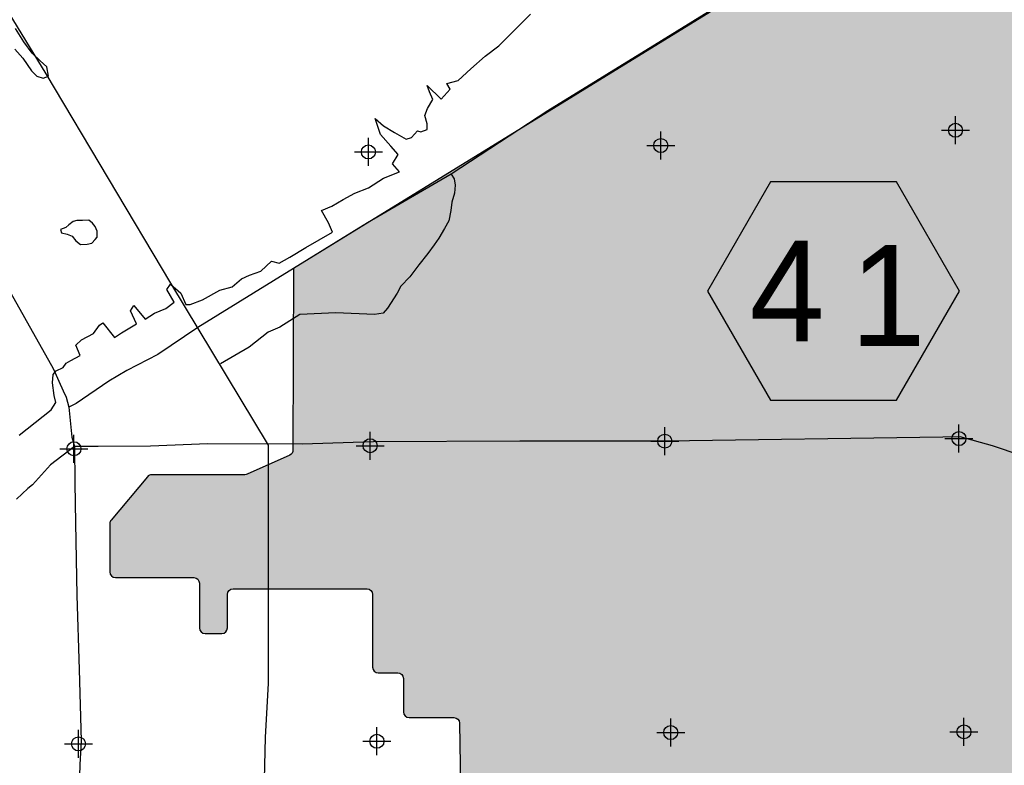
# Model space of a CAD drawing. Extents: x 132729 to 413893, y 707796 to 905796.
# Tile 55 of 62: x 213859 to 231440, y 833705 to 847020. Entities that reach past the tile are written whole.
import ezdxf

# ---------------------------------------------------------------- set-up
doc = ezdxf.new("R2010")
doc.units = 0
doc.header["$LTSCALE"] = 2000
doc.header["$PDMODE"] = 34
doc.header["$PDSIZE"] = 250
for name, color, linetype in [('1990WSHEDS', 3, 'CONTINUOUS'), ('BILLYFILL', 11, 'CONTINUOUS'), ('HEX', 2, 'CONTINUOUS'), ('MAJROADS', 9, 'CONTINUOUS'), ('SEC', 2, 'CONTINUOUS'), ('WATER', 4, 'CONTINUOUS'), ('WSHEDS', 3, 'CONTINUOUS')]:
    doc.layers.add(name, color=color, linetype=linetype)

msp = doc.modelspace()

# ---------------------------------------------------------------- linework, layer by layer
at = {"layer": '1990WSHEDS', "color": 0}
msp.add_lwpolyline([(218747.9005485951, 842577.7984208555), (218738.6197038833, 839335.9252562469, -0.29377851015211), (218679.8500437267, 839245.1066899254), (217922.1258409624, 838902.1950069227, -0.1066456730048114), (217880.8959108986, 838893.2998523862), (216216.140143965, 838893.2998523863, 0.2216459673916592), (216139.5476348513, 838857.5928344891), (215491.2055640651, 838085.220106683, 0.1763748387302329), (215467.7980731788, 838020.9271245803), (215467.7980731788, 837157.3346610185, 0.414213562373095), (215567.7980731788, 837057.3346610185), (216967.7980731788, 837057.3346610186, -0.414213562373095), (217067.7980731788, 836957.3346610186), (217067.7980731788, 836157.3346610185, 0.414213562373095), (217167.7980731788, 836057.3346610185), (217467.7980731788, 836057.3346610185, 0.414213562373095), (217567.7980731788, 836157.3346610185), (217567.7980731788, 836757.3346610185, -0.414213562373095), (217667.7980731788, 836857.3346610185), (220060.1866291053, 836857.3346610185, -0.414213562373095), (220160.1866291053, 836757.3346610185), (220160.1866291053, 835457.3346610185, 0.414213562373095), (220260.1866291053, 835357.3346610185), (220610.1866291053, 835357.3346610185, -0.414213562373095), (220710.1866291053, 835257.3346610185), (220710.1866291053, 834657.3346610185, 0.4142135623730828), (220810.1866291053, 834557.3346610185), (221611.8169546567, 834557.3346610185, -0.4094074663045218), (221711.8034464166, 834458.9782745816), (221736.3360289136, 832966.5795060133)], format="xyb", dxfattribs=at)
at = {"layer": 'BILLYFILL', "color": 0}
msp.add_lwpolyline([(239056.0269271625, 855081.3348749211), (218747.9005485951, 842577.7984208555)], dxfattribs=at)
for points in [[(230948.3878676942, 831971.619418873), (230948.3878676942, 850089.5321528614), (231901.9543115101, 832148.5546333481), (231901.9543115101, 850676.6347033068)], [(230904.8278209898, 831973.1988215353), (230904.8278209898, 850062.712611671), (230930.7292176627, 831969.9428847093), (230930.7292176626, 850078.6598759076)], [(230930.7292176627, 831969.9428847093), (230930.7292176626, 850078.6598759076), (230948.3878676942, 831971.619418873), (230948.3878676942, 850089.5321528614)], [(221736.3360289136, 832966.5795060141), (221736.3360289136, 844417.7521060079), (230722.9719509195, 833114.3050280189), (230722.9719509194, 849950.7455370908)], [(221736.3360289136, 844417.7521060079), (221736.3360289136, 844417.7521060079), (230722.9719509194, 849950.7455370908)], [(230722.9719509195, 833114.305028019), (230722.9719509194, 849950.7455370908), (230724.030513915, 833114.3168248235), (230724.030513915, 849951.3972851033)], [(230724.030513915, 833114.3168248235), (230724.030513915, 849951.3972851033), (230749.9319105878, 833111.0608879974), (230749.9319105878, 849967.34454934)], [(230749.9319105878, 833111.0608879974), (230749.9319105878, 849967.34454934), (230774.1080401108, 833101.2121197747), (230774.1080401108, 849982.2295816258)], [(230774.1080401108, 833101.2121197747), (230774.1080401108, 849982.2295816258), (230794.9113392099, 833085.4416974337), (230794.9113392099, 849995.0379916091)], [(230794.91133921, 833085.4416974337), (230794.9113392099, 849995.0379916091), (230810.9240974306, 833064.8243491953), (230810.9240974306, 850004.8969073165)], [(230810.9240974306, 833064.8243491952), (230810.9240974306, 850004.8969073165), (230821.0550717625, 833040.76511327), (230821.0550717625, 850011.1344599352)], [(230821.0550717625, 833040.7651132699), (230821.0550717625, 850011.1344599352), (230824.6138530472, 833014.9035868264), (230824.6138530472, 850013.3255705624)], [(230824.6138530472, 833014.9035868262), (230824.6138530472, 850013.3255705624), (230830.1458785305, 832069.3561227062), (230830.1458785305, 850016.7315904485)], [(230830.1458785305, 832069.3561227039), (230830.1458785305, 850016.7315904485), (230833.7046598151, 832043.4945962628), (230833.7046598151, 850018.9227010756)], [(230833.7046598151, 832043.4945962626), (230833.7046598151, 850018.9227010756), (230843.835634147, 832019.4353603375), (230843.835634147, 850025.1602536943)], [(230843.835634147, 832019.4353603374), (230843.835634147, 850025.1602536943), (230859.8483923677, 831998.8180120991), (230859.8483923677, 850035.0191694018)], [(230859.8483923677, 831998.8180120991), (230859.8483923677, 850035.0191694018), (230880.6516914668, 831983.0475897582), (230880.6516914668, 850047.8275793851)], [(230880.6516914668, 831983.0475897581), (230880.6516914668, 850047.8275793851), (230904.8278209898, 831973.1988215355), (230904.8278209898, 850062.712611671)], [(220810.1866291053, 834557.3346610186), (220810.1866291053, 843847.5299906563), (221611.8169546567, 834557.3346610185), (221611.8169546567, 844341.0867969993)], [(220810.1866291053, 843847.5299906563), (220810.1866291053, 843847.5299906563), (221611.8169546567, 844341.0867969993)], [(221611.8169546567, 834557.3346610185), (221611.8169546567, 844341.0867969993), (221636.107754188, 834554.3395941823), (221636.107754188, 844356.0424306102)], [(221611.8169546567, 844341.0867969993), (221611.8169546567, 844341.0867969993), (221636.107754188, 844356.0424306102)], [(221636.107754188, 834554.3395941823), (221636.107754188, 844356.0424306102), (221660.3867894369, 834544.7473096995), (221660.3867894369, 844370.9908210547)], [(221636.107754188, 844356.0424306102), (221636.107754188, 844356.0424306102), (221660.3867894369, 844370.9908210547)], [(221660.3867894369, 834544.7473096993), (221660.3867894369, 844370.9908210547), (221681.355870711, 834529.1979976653), (221681.3558707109, 844383.9013016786)], [(221660.3867894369, 844370.9908210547), (221660.3867894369, 844370.9908210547), (221681.3558707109, 844383.9013016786)], [(221681.3558707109, 834529.1979976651), (221681.3558707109, 844383.9013016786), (221697.5859897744, 834508.7513179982), (221697.5859897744, 844393.8940445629)], [(221681.3558707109, 844383.9013016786), (221681.3558707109, 844383.9013016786), (221697.5859897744, 844393.8940445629)], [(221697.5859897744, 834508.7513179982), (221697.5859897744, 844393.8940445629), (221707.9710908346, 834484.8006781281), (221707.9710908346, 844400.2880607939)], [(221697.5859897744, 844393.8940445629), (221697.5859897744, 844393.8940445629), (221707.9710908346, 844400.2880607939)], [(221707.9710908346, 834484.800678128), (221707.9710908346, 844400.2880607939), (221711.8034464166, 834458.978274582), (221711.8034464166, 844402.647608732)], [(221707.9710908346, 844400.2880607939), (221707.9710908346, 844400.2880607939), (221711.8034464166, 844402.647608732)], [(221711.8034464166, 834458.9782745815), (221711.8034464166, 844402.647608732), (221736.3360289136, 832966.5795060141), (221736.3360289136, 844417.7521060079)], [(221711.8034464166, 844402.647608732), (221711.8034464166, 844402.647608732), (221736.3360289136, 844417.7521060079)], [(220610.1866291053, 835357.3346610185), (220610.1866291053, 843724.3917333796), (220636.0685336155, 835353.9272436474), (220636.0685336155, 843740.3269964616)], [(220610.1866291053, 843724.3917333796), (220610.1866291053, 843724.3917333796), (220636.0685336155, 843740.3269964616)], [(220636.0685336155, 835353.9272436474), (220636.0685336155, 843740.3269964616), (220660.1866291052, 835343.9372013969), (220660.1866291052, 843755.1762976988)], [(220636.0685336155, 843740.3269964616), (220636.0685336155, 843740.3269964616), (220660.1866291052, 843755.1762976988)], [(220660.1866291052, 835343.9372013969), (220660.1866291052, 843755.1762976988), (220680.8973072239, 835328.0453391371), (220680.8973072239, 843767.9276817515)], [(220660.1866291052, 843755.1762976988), (220660.1866291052, 843755.1762976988), (220680.8973072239, 843767.9276817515)], [(220680.8973072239, 835328.0453391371), (220680.8973072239, 843767.9276817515), (220696.7891694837, 835307.3346610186), (220696.7891694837, 843777.7121628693)], [(220680.8973072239, 843767.9276817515), (220680.8973072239, 843767.9276817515), (220696.7891694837, 843777.7121628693)], [(220696.7891694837, 835307.3346610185), (220696.7891694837, 843777.7121628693), (220706.7792117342, 835283.2165655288), (220706.7792117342, 843783.8629448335)], [(220696.7891694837, 843777.7121628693), (220696.7891694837, 843777.7121628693), (220706.7792117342, 843783.8629448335)], [(220706.7792117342, 835283.2165655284), (220706.7792117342, 843783.8629448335), (220710.1866291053, 835257.3346610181), (220710.1866291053, 843785.9608620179)], [(220706.7792117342, 843783.8629448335), (220706.7792117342, 843783.8629448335), (220710.1866291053, 843785.9608620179)], [(220710.1866291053, 834657.3346610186), (220710.1866291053, 843785.9608620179), (220713.5940464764, 834631.4527565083), (220713.5940464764, 843788.0587792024)], [(220710.1866291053, 843785.9608620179), (220710.1866291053, 843785.9608620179), (220713.5940464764, 843788.0587792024)], [(220710.1866291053, 834657.3346610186), (220710.1866291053, 843785.9608620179), (220710.1866291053, 835257.3346610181), (220710.1866291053, 843785.9608620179)], [(220710.1866291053, 843785.9608620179), (220710.1866291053, 843785.9608620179), (220710.1866291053, 843785.9608620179)], [(220713.5940464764, 834631.4527565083), (220713.5940464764, 843788.0587792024), (220723.5840887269, 834607.3346610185), (220723.5840887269, 843794.2095611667)], [(220713.5940464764, 843788.0587792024), (220713.5940464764, 843788.0587792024), (220723.5840887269, 843794.2095611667)], [(220723.5840887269, 834607.3346610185), (220723.5840887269, 843794.2095611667), (220739.4759509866, 834586.6239828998), (220739.4759509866, 843803.9940422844)], [(220723.5840887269, 843794.2095611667), (220723.5840887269, 843794.2095611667), (220739.4759509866, 843803.9940422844)], [(220739.4759509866, 834586.6239828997), (220739.4759509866, 843803.9940422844), (220760.1866291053, 834570.7321206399), (220760.1866291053, 843816.7454263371)], [(220739.4759509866, 843803.9940422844), (220739.4759509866, 843803.9940422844), (220760.1866291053, 843816.7454263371)], [(220760.1866291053, 834570.7321206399), (220760.1866291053, 843816.7454263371), (220784.304724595, 834560.7420783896), (220784.304724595, 843831.5947275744)], [(220760.1866291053, 843816.7454263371), (220760.1866291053, 843816.7454263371), (220784.304724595, 843831.5947275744)], [(220784.304724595, 834560.7420783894), (220784.304724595, 843831.5947275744), (220810.1866291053, 834557.3346610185), (220810.1866291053, 843847.5299906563)], [(220784.304724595, 843831.5947275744), (220784.304724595, 843831.5947275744), (220810.1866291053, 843847.5299906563)], [(220260.1866291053, 835357.3346610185), (220260.1866291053, 843508.8997831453), (220610.1866291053, 835357.3346610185), (220610.1866291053, 843724.3917333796)], [(220260.1866291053, 843508.8997831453), (220260.1866291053, 843508.8997831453), (220610.1866291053, 843724.3917333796)], [(218747.9005485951, 836857.3346610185), (218747.9005485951, 842577.7984208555), (220060.1866291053, 836857.3346610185), (220060.1866291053, 843385.7615258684)], [(218747.9005485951, 842577.7984208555), (218747.9005485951, 842577.7984208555), (220060.1866291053, 843385.7615258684)], [(220060.1866291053, 836857.3346610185), (220060.1866291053, 843385.7615258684), (220086.0685336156, 836853.9272436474), (220086.0685336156, 843401.6967889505)], [(220060.1866291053, 843385.7615258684), (220060.1866291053, 843385.7615258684), (220086.0685336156, 843401.6967889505)], [(220086.0685336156, 836853.9272436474), (220086.0685336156, 843401.6967889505), (220110.1866291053, 836843.9372013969), (220110.1866291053, 843416.5460901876)], [(220086.0685336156, 843401.6967889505), (220086.0685336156, 843401.6967889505), (220110.1866291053, 843416.5460901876)], [(220110.1866291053, 836843.9372013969), (220110.1866291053, 843416.5460901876), (220130.897307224, 836828.0453391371), (220130.897307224, 843429.2974742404)], [(220110.1866291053, 843416.5460901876), (220110.1866291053, 843416.5460901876), (220130.897307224, 843429.2974742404)], [(220130.897307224, 836828.0453391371), (220130.897307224, 843429.2974742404), (220146.7891694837, 836807.3346610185), (220146.7891694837, 843439.0819553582)], [(220130.897307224, 843429.2974742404), (220130.897307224, 843429.2974742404), (220146.7891694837, 843439.0819553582)], [(220146.7891694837, 836807.3346610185), (220146.7891694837, 843439.0819553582), (220156.7792117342, 836783.2165655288), (220156.7792117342, 843445.2327373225)], [(220146.7891694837, 843439.0819553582), (220146.7891694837, 843439.0819553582), (220156.7792117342, 843445.2327373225)], [(220156.7792117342, 836783.2165655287), (220156.7792117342, 843445.2327373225), (220160.1866291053, 836757.3346610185), (220160.1866291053, 843447.3306545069)], [(220156.7792117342, 843445.2327373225), (220156.7792117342, 843445.2327373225), (220160.1866291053, 843447.3306545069)], [(220160.1866291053, 835457.3346610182), (220160.1866291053, 843447.3306545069), (220163.5940464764, 835431.4527565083), (220163.5940464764, 843449.4285716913)], [(220160.1866291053, 843447.3306545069), (220160.1866291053, 843447.3306545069), (220163.5940464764, 843449.4285716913)], [(220163.5940464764, 835431.4527565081), (220163.5940464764, 843449.4285716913), (220173.5840887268, 835407.3346610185), (220173.5840887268, 843455.5793536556)], [(220163.5940464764, 843449.4285716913), (220163.5940464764, 843449.4285716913), (220173.5840887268, 843455.5793536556)], [(220173.5840887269, 835407.3346610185), (220173.5840887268, 843455.5793536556), (220189.4759509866, 835386.6239828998), (220189.4759509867, 843465.3638347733)], [(220173.5840887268, 843455.5793536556), (220173.5840887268, 843455.5793536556), (220189.4759509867, 843465.3638347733)], [(220189.4759509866, 835386.6239828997), (220189.4759509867, 843465.3638347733), (220210.1866291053, 835370.73212064), (220210.1866291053, 843478.1152188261)], [(220189.4759509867, 843465.3638347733), (220189.4759509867, 843465.3638347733), (220210.1866291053, 843478.1152188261)], [(220210.1866291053, 835370.73212064), (220210.1866291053, 843478.1152188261), (220234.304724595, 835360.7420783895), (220234.304724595, 843492.9645200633)], [(220210.1866291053, 843478.1152188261), (220210.1866291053, 843478.1152188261), (220234.304724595, 843492.9645200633)], [(220234.304724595, 835360.7420783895), (220234.304724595, 843492.9645200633), (220260.1866291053, 835357.3346610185), (220260.1866291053, 843508.8997831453)], [(220234.304724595, 843492.9645200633), (220234.304724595, 843492.9645200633), (220260.1866291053, 843508.8997831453)], [(218738.6197038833, 836857.3346610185), (218738.6197038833, 839335.9252562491), (218747.9005485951, 836857.3346610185), (218747.9005485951, 842577.7984208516)], [(217922.1258409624, 836857.3346610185), (217922.1258409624, 838902.1950069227), (218679.8500437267, 836857.3346610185), (218679.8500437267, 839245.1066899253)], [(218679.8500437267, 836857.3346610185), (218679.8500437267, 839245.1066899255), (218702.0248370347, 836857.3346610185), (218702.0248370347, 839258.8821033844)], [(218702.0248370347, 836857.3346610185), (218702.0248370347, 839258.8821033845), (218719.8787032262, 836857.3346610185), (218719.8787032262, 839277.9273898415)], [(218719.8787032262, 836857.3346610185), (218719.8787032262, 839277.9273898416), (218732.1949308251, 836857.3346610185), (218732.1949308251, 839300.9446444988)], [(218732.1949308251, 836857.3346610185), (218732.1949308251, 839300.9446444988), (218738.1341892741, 836857.3346610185), (218738.1341892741, 839326.3652794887)], [(218738.1341892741, 836857.3346610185), (218738.1341892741, 839326.3652794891), (218738.6197038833, 836857.3346610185), (218738.6197038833, 839335.9252562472)], [(215567.7980731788, 837057.3346610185), (215567.7980731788, 838176.465095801), (216139.5476348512, 837057.3346610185), (216139.5476348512, 838857.592834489)], [(216139.5476348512, 837057.3346610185), (216139.5476348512, 838857.5928344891), (216145.4294658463, 837057.3346610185), (216145.4294658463, 838864.010530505)], [(216145.4294658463, 837057.3346610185), (216145.4294658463, 838864.010530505), (216166.140143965, 837057.3346610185), (216166.140143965, 838879.9023927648)], [(216166.140143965, 837057.3346610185), (216166.140143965, 838879.9023927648), (216190.2582394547, 837057.3346610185), (216190.2582394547, 838889.8924350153)], [(216190.2582394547, 837057.3346610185), (216190.2582394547, 838889.8924350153), (216216.140143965, 837057.3346610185), (216216.140143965, 838893.2998523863)], [(216216.140143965, 837057.3346610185), (216216.140143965, 838893.2998523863), (216967.7980731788, 837057.3346610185), (216967.7980731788, 838893.2998523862)], [(216967.7980731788, 837057.3346610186), (216967.7980731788, 838893.2998523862), (216993.6799776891, 837053.9272436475), (216993.6799776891, 838893.2998523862)], [(216993.6799776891, 837053.9272436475), (216993.6799776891, 838893.2998523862), (217017.7980731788, 837043.937201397), (217017.7980731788, 838893.2998523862)], [(217017.7980731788, 837043.9372013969), (217017.7980731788, 838893.2998523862), (217038.5087512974, 837028.0453391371), (217038.5087512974, 838893.2998523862)], [(217038.5087512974, 837028.0453391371), (217038.5087512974, 838893.2998523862), (217054.4006135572, 837007.3346610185), (217054.4006135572, 838893.2998523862)], [(217054.4006135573, 837007.3346610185), (217054.4006135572, 838893.2998523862), (217064.3906558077, 836983.2165655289), (217064.3906558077, 838893.2998523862)], [(217064.3906558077, 836983.2165655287), (217064.3906558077, 838893.2998523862), (217067.7980731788, 836957.3346610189), (217067.7980731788, 838893.2998523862)], [(217067.7980731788, 836157.3346610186), (217067.7980731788, 838893.2998523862), (217071.2054905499, 836131.4527565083), (217071.2054905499, 838893.2998523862)], [(217071.2054905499, 836131.4527565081), (217071.2054905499, 838893.2998523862), (217081.1955328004, 836107.3346610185), (217081.1955328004, 838893.2998523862)], [(217081.1955328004, 836107.3346610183), (217081.1955328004, 838893.2998523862), (217097.0873950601, 836086.6239828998), (217097.0873950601, 838893.2998523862)], [(217097.0873950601, 836086.6239828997), (217097.0873950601, 838893.2998523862), (217117.7980731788, 836070.73212064), (217117.7980731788, 838893.2998523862)], [(217117.7980731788, 836070.73212064), (217117.7980731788, 838893.2998523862), (217141.9161686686, 836060.7420783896), (217141.9161686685, 838893.2998523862)], [(217141.9161686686, 836060.7420783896), (217141.9161686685, 838893.2998523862), (217167.7980731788, 836057.3346610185), (217167.7980731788, 838893.2998523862)], [(217167.7980731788, 836057.3346610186), (217167.7980731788, 838893.2998523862), (217467.7980731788, 836057.3346610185), (217467.7980731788, 838893.2998523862)], [(217467.7980731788, 836057.3346610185), (217467.7980731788, 838893.2998523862), (217493.6799776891, 836060.7420783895), (217493.6799776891, 838893.2998523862)], [(217493.6799776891, 836060.7420783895), (217493.6799776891, 838893.2998523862), (217517.7980731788, 836070.73212064), (217517.7980731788, 838893.2998523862)], [(217517.7980731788, 836070.73212064), (217517.7980731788, 838893.2998523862), (217538.5087512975, 836086.6239828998), (217538.5087512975, 838893.2998523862)], [(217538.5087512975, 836086.6239828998), (217538.5087512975, 838893.2998523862), (217554.4006135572, 836107.3346610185), (217554.4006135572, 838893.2998523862)], [(217554.4006135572, 836107.3346610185), (217554.4006135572, 838893.2998523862), (217564.3906558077, 836131.4527565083), (217564.3906558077, 838893.2998523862)], [(217564.3906558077, 836131.4527565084), (217564.3906558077, 838893.2998523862), (217567.7980731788, 836157.3346610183), (217567.7980731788, 838893.2998523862)], [(217567.7980731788, 836757.3346610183), (217567.7980731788, 838893.2998523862), (217571.2054905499, 836783.2165655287), (217571.2054905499, 838893.2998523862)], [(217571.2054905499, 836783.2165655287), (217571.2054905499, 838893.2998523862), (217581.1955328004, 836807.3346610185), (217581.1955328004, 838893.2998523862)], [(217581.1955328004, 836807.3346610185), (217581.1955328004, 838893.2998523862), (217597.0873950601, 836828.045339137), (217597.0873950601, 838893.2998523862)], [(217597.0873950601, 836828.0453391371), (217597.0873950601, 838893.2998523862), (217617.7980731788, 836843.9372013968), (217617.7980731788, 838893.2998523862)], [(217617.7980731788, 836843.9372013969), (217617.7980731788, 838893.2998523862), (217641.9161686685, 836853.9272436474), (217641.9161686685, 838893.2998523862)], [(217641.9161686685, 836853.9272436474), (217641.9161686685, 838893.2998523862), (217667.7980731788, 836857.3346610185), (217667.7980731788, 838893.2998523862)], [(217667.7980731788, 836857.3346610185), (217667.7980731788, 838893.2998523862), (217880.8959108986, 836857.3346610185), (217880.8959108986, 838893.2998523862)], [(217880.8959108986, 836857.3346610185), (217880.8959108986, 838893.2998523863), (217906.7778154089, 836857.3346610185), (217906.7778154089, 838896.7072697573)], [(217906.7778154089, 836857.3346610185), (217906.7778154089, 838896.7072697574), (217922.1258409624, 836857.3346610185), (217922.1258409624, 838902.1950069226)], [(215497.0873950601, 837086.6239828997), (215497.0873950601, 838092.2271575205), (215517.7980731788, 837070.73212064), (215517.7980731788, 838116.8998784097)], [(215517.7980731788, 837070.7321206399), (215517.7980731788, 838116.8998784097), (215541.9161686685, 837060.7420783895), (215541.9161686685, 838145.631870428)], [(215541.9161686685, 837060.7420783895), (215541.9161686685, 838145.631870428), (215567.7980731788, 837057.3346610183), (215567.7980731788, 838176.465095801)], [(215467.7980731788, 837157.3346610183), (215467.7980731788, 838020.9271245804), (215469.3205234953, 837145.7705027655), (215469.3205234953, 838038.3102258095)], [(215469.3205234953, 837145.7705027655), (215469.3205234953, 838038.3102258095), (215471.2054905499, 837131.4527565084), (215471.2054905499, 838044.2847095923)], [(215471.2054905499, 837131.4527565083), (215471.2054905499, 838044.2847095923), (215477.1751422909, 837117.0407423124), (215477.1751422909, 838063.2057763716)], [(215477.1751422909, 837117.0407423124), (215477.1751422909, 838063.2057763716), (215481.1955328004, 837107.3346610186), (215481.1955328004, 838069.5139405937)], [(215481.1955328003, 837107.3346610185), (215481.1955328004, 838069.5139405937), (215491.2055640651, 837094.2893342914), (215491.2055640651, 838085.220106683)], [(215491.2055640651, 837094.2893342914), (215491.2055640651, 838085.220106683), (215497.0873950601, 837086.6239828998), (215497.0873950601, 838092.2271575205)]]:
    msp.add_solid(points, dxfattribs=at)
at = {"layer": 'HEX', "color": 0}
msp.add_lwpolyline([(227266.4484652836, 844122.8192499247), (226141.4484652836, 842174.2620914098), (227266.4484652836, 840225.7049328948), (229516.4484652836, 840225.7049328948), (230641.4484652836, 842174.2620914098), (229516.4484652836, 844122.8192499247)], close=True, dxfattribs=at)
at = {"layer": 'MAJROADS', "color": 0}
for points in [[(209219.5332117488, 860278.6370103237), (209416.9641391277, 859791.1604697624), (210979.2758672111, 855841.2022053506), (211501.999142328, 854455.7358980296), (211553.7945335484, 853130.4129855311), (211476.9282924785, 851823.8440551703), (211545.9045943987, 850968.6516407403), (211527.9491670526, 850809.582918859), (211585.7801594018, 850700.2187403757), (211659.7379363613, 850506.9416932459), (212454.0647810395, 849168.6788450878), (213074.5833654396, 848116.6151547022), (213297.9700558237, 847737.8722261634), (214324.3144930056, 846054.3180949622), (216550.1810611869, 842317.2239194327), (218292.9943038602, 839424.1682585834), (218293.7260170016, 836840.8964047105), (218297.8720388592, 835165.0351843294), (218240.411527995, 834210.2445131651), (218214.1956800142, 832953.5692961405)], [(237622.0400736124, 854182.602075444), (235585.2812856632, 852966.0235262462), (233565.1550583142, 851732.5633783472), (231115.6687355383, 850225.7866520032), (225315.8964214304, 846640.775720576), (223287.2671352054, 845390.6207525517), (221561.1991755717, 844263.9025389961), (220071.6603763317, 843395.1757933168), (218747.9005485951, 842577.7984208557)], [(212453.7886449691, 844339.9571828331), (214455.1217630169, 840789.1465714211), (214636.5234414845, 840393.985490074), (214685.9230470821, 840276.3123753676), (214734.8868360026, 840099.9894818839), (214789.55200516, 839563.327116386), (214838.5780536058, 839395.3827627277), (214842.1003504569, 838741.794396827), (214853.6276299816, 838037.8725324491), (214877.4915628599, 836738.9498214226), (214917.9257968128, 835414.7669718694), (214958.7335879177, 834140.8553612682), (214930.4849921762, 833722.1151485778), (214907.4397004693, 832876.0071452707)], [(221561.1991755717, 844263.9025389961), (221617.3486313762, 844180.5415886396), (221633.2412297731, 844063.1101997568), (221623.8109625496, 843920.7269372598), (221572.3614152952, 843761.8945883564), (221554.4901928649, 843611.1940346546), (221519.6133960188, 843427.1006521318), (221443.2119751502, 843293.5911688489), (221341.3640246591, 843118.3715655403), (221256.7071445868, 843001.6821606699), (221146.603734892, 842843.2826357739), (220985.9164259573, 842643.3584868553), (220825.1054530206, 842426.6760915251), (220664.6654720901, 842260.2684354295), (220596.7050064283, 842135.0762433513), (220427.1439182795, 841868.1809407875), (220351.0516574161, 841776.5670735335), (220191.6628205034, 841752.604511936), (219504.7602136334, 841782.8121056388), (218859.320398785, 841754.056676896), (218505.7277601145, 841530.4172943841), (218295.5695279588, 841439.7927391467), (217958.4259756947, 841174.1340766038), (217445.0735081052, 840876.2573932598)], [(218747.9005485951, 842577.7984208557), (217041.3153864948, 841524.0392219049), (216325.5284488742, 841043.3759716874), (215770.365737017, 840754.2362064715), (215450.5492545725, 840563.8956524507), (214869.4415494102, 840166.0216480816), (214734.8868360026, 840099.9894818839)], [(245083.6933886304, 834470.0159962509), (244799.7569274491, 834597.8109174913), (244523.7631894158, 834666.8938004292), (241248.2164304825, 835881.0521895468), (237513.2819502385, 837291.3412685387), (231227.9981043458, 839407.6597684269), (230651.0617873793, 839571.1479323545), (230340.993554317, 839565.0729949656), (225405.2242233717, 839492.8228376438), (222790.9952788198, 839495.4907298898), (220176.6418152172, 839481.4015424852), (218911.1087444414, 839440.531491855), (218911.1087444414, 839440.531491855), (217218.5814402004, 839444.7293761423), (216196.026024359, 839402.0537992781), (215257.5673043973, 839400.6483262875), (214838.5780536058, 839395.3827627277)], [(214838.5780536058, 839395.3827627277), (214406.7306545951, 839071.9298867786), (214085.665196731, 838713.9772049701), (214001.3793086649, 838647.5625393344), (213798.8582157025, 838456.3266736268)]]:
    msp.add_lwpolyline(points, dxfattribs=at)
at = {"layer": 'SEC', "color": 0}
for p in [(230568.3528718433, 845045.2061585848), (225305.171282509, 844772.1039007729), (220084.7437081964, 844657.9615425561), (225377.104499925, 839493.2555408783), (230630.6818627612, 839540.1901983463), (214827.8314458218, 839357.7219593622), (220114.9672528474, 839412.8532515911), (225482.959411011, 834289.629891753), (230719.5986301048, 834303.1423235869), (214908.188328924, 834087.2064527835), (220237.1700272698, 834133.7324545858)]:
    msp.add_point(p, dxfattribs=at)
at = {"layer": 'WATER', "color": 0}
for points in [[(213850.0769661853, 839598.6340911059), (214422.0090288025, 840056.0008492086), (214506.4377616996, 840181.1342052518), (214473.6417949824, 840306.9179122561), (214441.4032719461, 840533.1799332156), (214458.9858231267, 840683.8044968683), (214509.5966092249, 840750.5113176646), (214635.5196771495, 840808.4268628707), (214686.1769168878, 840883.5068764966), (214770.1875670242, 840933.2814970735), (214938.1624136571, 841024.4575453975), (214863.8256582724, 841209.0858704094), (214964.8149622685, 841300.633547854), (215174.7951339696, 841416.6969064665), (215284.4828062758, 841566.8104800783), (215343.3274242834, 841608.3512687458), (215551.217182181, 841347.6209500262), (215677.2796110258, 841430.6560737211), (215946.1044007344, 841588.260221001), (215838.5535958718, 841823.3135175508), (215897.6769357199, 841915.0934631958), (216097.286408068, 841671.1559837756), (216265.3541619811, 841779.0784177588), (216466.7753262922, 841861.695458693), (216618.1431481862, 841978.083992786), (216485.4263111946, 842204.9034574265), (216552.9228438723, 842296.6369494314), (216736.250466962, 842136.5243055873), (216827.2407007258, 841935.0566876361), (216902.5994361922, 841934.6386048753), (217120.7669861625, 842017.1627385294), (217431.5506472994, 842191.2810032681), (217649.5788363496, 842248.6855584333), (217817.8324048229, 842390.1007637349), (217960.5483120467, 842456.2965944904), (218161.9230227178, 842530.5404425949), (218355.4819842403, 842705.3090582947), (218489.2672549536, 842671.0730287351), (218682.4545873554, 842778.8561017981), (218968.1186700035, 842953.1137274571), (219446.9236314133, 843226.7812333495), (219372.4939687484, 843394.6631727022), (219248.1038709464, 843613.062990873), (219432.7321959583, 843687.3997462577), (219634.3856284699, 843811.8827513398), (219844.3193465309, 843919.5729171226), (220087.6993822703, 844018.7040755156), (220356.6170792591, 844193.0546084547), (220641.9095327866, 844300.3266914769), (220517.1013522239, 844443.3677741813), (220618.5087389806, 844610.2741870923), (220485.3738192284, 844761.7349162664), (220302.3249179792, 844972.0867170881), (220203.4260277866, 845257.3327169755), (220353.4002404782, 845122.5254661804), (220553.7065174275, 845004.1858792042), (220762.3859872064, 844885.7998385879), (220854.6769228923, 844918.7816198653), (220964.1787806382, 845035.4024221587), (221022.6982231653, 845018.330861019), (221131.7819981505, 845059.592927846), (221132.3394418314, 845160.0712418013), (221091.3096432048, 845311.0209809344), (221142.2456047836, 845436.3401515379), (221235.2333450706, 845594.9198252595), (221177.3642535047, 845729.2160860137), (221136.1486403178, 845846.6730538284), (221385.9972696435, 845602.4568525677), (221546.0634598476, 845777.4112828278), (221488.0085537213, 845878.2147722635), (221689.2903571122, 845935.712234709), (221916.5279045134, 846143.7878071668), (222168.9779376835, 846368.4704043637), (222412.8225098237, 846551.3334910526), (222665.411903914, 846801.1356667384), (222976.9852769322, 847117.5982095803)], [(213772.9559714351, 846492.2994764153), (213914.2609339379, 846332.2542762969), (214071.8709632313, 846105.1070861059), (214163.3752086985, 846012.3852552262), (214280.3886053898, 845978.1147779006), (214372.7230227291, 846011.0016354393), (214340.3342683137, 846178.7012658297), (214223.8189747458, 846288.3369562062), (214082.3479778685, 846423.2604186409), (213932.9458267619, 846625.2305263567), (213783.7650548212, 846860.6962843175)]]:
    msp.add_lwpolyline(points, dxfattribs=at)
msp.add_lwpolyline([(215091.2136964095, 843438.9624040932), (214982.2795537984, 843431.3360389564), (214881.7781265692, 843432.0271963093), (214814.6619821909, 843415.7377300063), (214738.8827366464, 843357.6302654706), (214679.9113254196, 843307.7827269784), (214587.5546313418, 843274.9158121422), (214603.9016940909, 843216.1747866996), (214704.2303319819, 843190.3582725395), (214796.1262544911, 843156.2242358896), (214862.5512415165, 843072.0122749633), (214945.8416593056, 843004.4353590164), (215063.1509208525, 843012.0041277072), (215147.0173031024, 843028.178401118), (215206.1039072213, 843094.7761774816), (215239.8923651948, 843136.4213863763), (215240.6411189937, 843245.2979325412), (215207.7166077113, 843329.2795076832), (215157.8690692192, 843388.25091891)], close=True, dxfattribs=at)
at = {"layer": 'WSHEDS', "color": 0}
msp.add_lwpolyline([(218747.9005485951, 842577.7984208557), (218738.6197038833, 839335.9252562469, -0.29377851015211), (218679.8500437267, 839245.1066899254), (217922.1258409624, 838902.1950069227, -0.1066456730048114), (217880.8959108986, 838893.2998523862), (216216.140143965, 838893.2998523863, 0.2216459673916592), (216139.5476348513, 838857.5928344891), (215491.2055640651, 838085.220106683, 0.1763748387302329), (215467.7980731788, 838020.9271245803), (215467.7980731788, 837157.3346610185, 0.414213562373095), (215567.7980731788, 837057.3346610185), (216967.7980731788, 837057.3346610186, -0.414213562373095), (217067.7980731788, 836957.3346610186), (217067.7980731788, 836157.3346610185, 0.414213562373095), (217167.7980731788, 836057.3346610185), (217467.7980731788, 836057.3346610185, 0.414213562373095), (217567.7980731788, 836157.3346610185), (217567.7980731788, 836757.3346610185, -0.414213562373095), (217667.7980731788, 836857.3346610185), (220060.1866291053, 836857.3346610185, -0.414213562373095), (220160.1866291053, 836757.3346610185), (220160.1866291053, 835457.3346610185, 0.414213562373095), (220260.1866291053, 835357.3346610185), (220610.1866291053, 835357.3346610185, -0.414213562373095), (220710.1866291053, 835257.3346610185), (220710.1866291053, 834657.3346610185, 0.4142135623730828), (220810.1866291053, 834557.3346610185), (221611.8169546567, 834557.3346610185, -0.4094074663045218), (221711.8034464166, 834458.9782745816), (221736.3360289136, 832966.5795060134)], format="xyb", dxfattribs=at)

# ---------------------------------------------------------------- texts
at = {"layer": 'HEX', "color": 0}
for s, p in [('4', (226890.531812, 841274.3945619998)), ('1', (228693.739112, 841195.262091))]:
    msp.add_text(s, height=1800, dxfattribs=at).set_placement(p)

doc.saveas('drawing.dxf')
